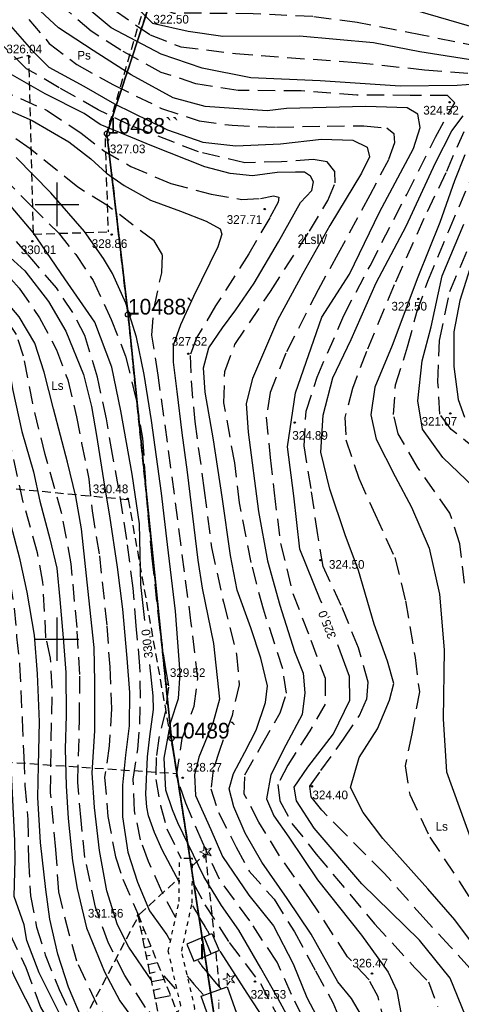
# Model space of a CAD drawing. Extents: x 4615668 to 9249187, y 5334101 to 10688993.
# Tile 54 of 120: x 4667780 to 4667831, y 5336827 to 5336940. Entities that reach past the tile are written whole.
import ezdxf
from ezdxf.enums import TextEntityAlignment as Align

# ---------------------------------------------------------------- set-up
doc = ezdxf.new("R2010")
doc.units = 0
doc.header["$MEASUREMENT"] = 0
for name, pattern in [('DROGA', [1, 0.5, -0.5]), ('GEN7', [13.75, 9.75, -1.5, 1, -1.5]), ('KONTUR', [1.5, 1, -0.5]), ('SKARPA1', [1.5, 1, -0.5]), ('T-DROGA', [2, 1, -1]), ('UZYTEK', [1.5, 1, -0.5]), ('WARSTWICA', [3, 2, -1])]:
    doc.linetypes.add(name, pattern=pattern)
for name, color, linetype in [('1', 7, 'Continuous'), ('10', 7, 'Continuous'), ('13', 7, 'Continuous'), ('14', 7, 'Continuous'), ('18', 7, 'Continuous'), ('2', 7, 'Continuous'), ('47', 7, 'Continuous'), ('50', 7, 'Continuous'), ('51', 7, 'Continuous'), ('52', 7, 'Continuous'), ('59', 7, 'Continuous'), ('60', 7, 'Continuous'), ('62', 7, 'Continuous'), ('7', 4, 'GEN7'), ('8', 7, 'Continuous'), ('9', 7, 'Continuous'), ('SZZPZ_922', 7, 'Continuous')]:
    doc.layers.add(name, color=color, linetype=linetype)
doc.styles.add('txt', font='TXT', dxfattribs={"height": 0.2})

# ---------------------------------------------------------------- blocks, each defined once
blk = doc.blocks.new('*M2221')
at = {"layer": '60', "color": 7, "linetype": 'Continuous'}
for p, q in [((150, 97.5), (150, 102.5)), ((147.5, 100), (152.5, 100)), ((150, 47.5), (150, 52.5)), ((147.5, 50), (152.5, 50))]:
    blk.add_line(p, q, dxfattribs=at)
blk = doc.blocks.new('WYS')
at = {"layer": '52', "color": 67, "linetype": 'Continuous'}
blk.add_circle((0, 0), 0.08, dxfattribs=at)
blk = doc.blocks.new('DI')
at = {"layer": 'SZZPZ_922', "color": 7, "linetype": 'Continuous', "lineweight": 13}
for p, q in [((-0.74, 0), (-0.23, 0.16)), ((-0.23, 0.7), (0.09, 0.27)), ((-0.23, 0.16), (-0.23, 0.7)), ((0.09, 0.27), (0.6, 0.43)), ((0.6, 0.43), (0.28, 0)), ((-0.23, -0.17), (-0.74, 0)), ((-0.23, -0.7), (-0.23, -0.17)), ((0.09, -0.27), (-0.23, -0.7)), ((0.6, -0.43), (0.09, -0.27)), ((0.28, 0), (0.6, -0.43))]:
    blk.add_line(p, q, dxfattribs=at)
blk.add_circle((0, 0), 0.0203, dxfattribs=at)

msp = doc.modelspace()

# ---------------------------------------------------------------- linework, layer by layer
at = {"color": 97, "linetype": 'T-DROGA'}
msp.add_line((4667799.964, 5336843.954), (4667798.464, 5336843.972), dxfattribs=at)
at = {"color": 97, "linetype": 'DROGA'}
for points in [[(4667798.156, 5336826.063), (4667798.607, 5336827.055), (4667797.165, 5336833.277), (4667798.405, 5336838.998), (4667798.464, 5336843.972)], [(4667798.639, 5336825.24), (4667800.237, 5336826.669), (4667798.703, 5336833.289), (4667799.903, 5336838.828), (4667799.964, 5336843.954)]]:
    msp.add_lwpolyline(points, dxfattribs=at)
at = {"layer": '1', "color": 2, "linetype": 'Continuous'}
for points in [[(4667759.974, 5337224.453), (4667766.754, 5337182.493), (4667788.454, 5337163.193), (4667773.606, 5337140.31), (4667767.074, 5337130.243), (4667800.144, 5337066.403), (4667816.224, 5337006.913), (4667790.104, 5336927.313)], [(4667790.104, 5336927.313), (4667792.524, 5336906.513), (4667797.524, 5336857.753), (4667806.094, 5336802.293), (4667852.194, 5336808.373), (4667868.111, 5336757.917)]]:
    msp.add_lwpolyline(points, dxfattribs=at)
at = {"layer": '13', "color": 7, "linetype": 'Continuous'}
msp.add_lwpolyline([(4667801.279, 5336834.936), (4667802.19, 5336835.316), (4667803.005, 5336833.363), (4667802.094, 5336832.983)], dxfattribs=at)
for points in [[(4667799.284, 5336834.103), (4667800.099, 5336832.15), (4667802.094, 5336832.983), (4667801.279, 5336834.936)], [(4667802.015, 5336825.101), (4667800.942, 5336828.104), (4667803.936, 5336829.174), (4667805.009, 5336826.17)]]:
    msp.add_lwpolyline(points, close=True, dxfattribs=at)
at = {"layer": '2', "color": 5, "linetype": 'Continuous'}
for p, q in [((4667816.224, 5337006.913), (4667790.104, 5336927.313)), ((4667790.104, 5336927.313), (4667816.224, 5337006.913)), ((4667797.524, 5336857.753), (4667806.094, 5336802.293)), ((4667806.094, 5336802.293), (4667797.524, 5336857.753))]:
    msp.add_line(p, q, dxfattribs=at)
for points in [[(4667790.104, 5336927.313), (4667792.524, 5336906.513), (4667797.524, 5336857.753)], [(4667797.524, 5336857.753), (4667792.524, 5336906.513), (4667790.104, 5336927.313)]]:
    msp.add_lwpolyline(points, dxfattribs=at)
at = {"layer": '50', "color": 245, "linetype": 'WARSTWICA'}
for points in [[(4667833.088, 5336937.295), (4667826.388, 5336938.639), (4667818.893, 5336940.103), (4667813.82, 5336940.775), (4667806.928, 5336941.111), (4667800.994, 5336941.159), (4667797.801, 5336941.153), (4667795.743, 5336941.969), (4667794.499, 5336943.697), (4667793.542, 5336946.673), (4667792.202, 5336950.657), (4667791.771, 5336955.65), (4667792.869, 5336960.901), (4667795.023, 5336966.613), (4667799.522, 5336973.766), (4667805.399, 5336982.272), (4667808.509, 5336986.256), (4667811.907, 5336989.76), (4667815.928, 5336992.544), (4667820.187, 5336994.849), (4667823.92, 5336996.049), (4667828.18, 5336996.625), (4667832.423, 5336997.476)], [(4667794.907, 5336981.079), (4667790.523, 5336973.263), (4667786.334, 5336964.469), (4667784.922, 5336960.561), (4667784.101, 5336955.464), (4667784.929, 5336951.458), (4667787.657, 5336946.328), (4667790.92, 5336941.541), (4667795.092, 5336938.677), (4667798.599, 5336937.309), (4667804.883, 5336936.527), (4667818.778, 5336935.503), (4667826.669, 5336934.672), (4667832.014, 5336934.24)], [(4667831.887, 5336831.336), (4667829.634, 5336833.824), (4667826.798, 5336836.872), (4667822.026, 5336842.262), (4667817.57, 5336846.732), (4667814.842, 5336849.491), (4667813.627, 5336851.04), (4667813.45, 5336852.259), (4667814.741, 5336854.063), (4667817.347, 5336857.679), (4667819.17, 5336860.396), (4667820.006, 5336862.25), (4667820.158, 5336864.231), (4667819.07, 5336868.182), (4667817.069, 5336873.058), (4667814.997, 5336877.538), (4667814.366, 5336881.181), (4667813.606, 5336886.514), (4667812.799, 5336891.427), (4667813.027, 5336895.389), (4667814.293, 5336899.3), (4667817.378, 5336906.415), (4667820.391, 5336912.129), (4667824.614, 5336920.309), (4667827.931, 5336926.912), (4667829.475, 5336929.709), (4667830.17, 5336930.871), (4667829.32, 5336931.697), (4667825.02, 5336931.723), (4667818.865, 5336931.749), (4667812.478, 5336932.24), (4667805.199, 5336932.282), (4667800.336, 5336933.063), (4667796.36, 5336934.357), (4667791.703, 5336936.916), (4667788.27, 5336939.089), (4667785.327, 5336941.671)], [(4667781.096, 5336940.438), (4667783.46, 5336937.694), (4667786.632, 5336935.26), (4667790.765, 5336932.961), (4667796.365, 5336930.227), (4667800.711, 5336928.783), (4667804.523, 5336928.275), (4667809.615, 5336928.061), (4667815.439, 5336928.195), (4667819.678, 5336928.222), (4667822.317, 5336927.981), (4667823.117, 5336927.339), (4667823.197, 5336926.243), (4667822.504, 5336924.291), (4667820.371, 5336920.253), (4667816.723, 5336913.531), (4667814.403, 5336909.36), (4667810.702, 5336902.081), (4667808.894, 5336897.527), (4667808.441, 5336894.719), (4667808.894, 5336890.067), (4667809.347, 5336886.002), (4667810.093, 5336880.161), (4667811.504, 5336874.434), (4667813.583, 5336869.059), (4667815.209, 5336864.674), (4667815.207, 5336861.696), (4667813.475, 5336858.648), (4667810.915, 5336854.69), (4667809.773, 5336852.459), (4667810.013, 5336850.587), (4667811.399, 5336847.993), (4667814.198, 5336844.463), (4667820.905, 5336836.442), (4667825.544, 5336831.388), (4667827.136, 5336829.765), (4667828.176, 5336826.93)], [(4667822.145, 5336824.733), (4667821.322, 5336828.031), (4667820.282, 5336829.983), (4667817.802, 5336832.657), (4667813.438, 5336839.359), (4667809.983, 5336844.263), (4667807.583, 5336848.14), (4667805.905, 5336851.336), (4667805.985, 5336853.582), (4667807.905, 5336856.952), (4667810.031, 5336860.702), (4667810.778, 5336862.948), (4667810.351, 5336865.756), (4667808.114, 5336872.608), (4667806.701, 5336877.983), (4667805.372, 5336884.844), (4667804.813, 5336889.444), (4667803.563, 5336896.369), (4667803.67, 5336899.952), (4667804.843, 5336903.054), (4667808.916, 5336909.158), (4667813.421, 5336916.111), (4667815.519, 5336919.618), (4667816.372, 5336921.651), (4667816.319, 5336922.961), (4667815.466, 5336924.084), (4667813.84, 5336924.325), (4667810.187, 5336924.057), (4667805.989, 5336923.977), (4667800.656, 5336925.207), (4667792.805, 5336928.251), (4667789.1, 5336930.07), (4667784.604, 5336932.596), (4667780.844, 5336934.789), (4667777.539, 5336937.971)], [(4667777.417, 5336932.564), (4667783.211, 5336929.979), (4667787.13, 5336927.385), (4667789.743, 5336925.353), (4667792.855, 5336923.552), (4667797.44, 5336921.573), (4667802.106, 5336920.37), (4667805.612, 5336919.758), (4667807.772, 5336919.865), (4667809.265, 5336920.159), (4667809.878, 5336920.025), (4667809.825, 5336919.437), (4667808.838, 5336917.619), (4667806.439, 5336913.501), (4667802.606, 5336907.506), (4667800.419, 5336903.816), (4667799.673, 5336901.81), (4667799.781, 5336898.879), (4667800.207, 5336894.199), (4667801.303, 5336886.255), (4667802.129, 5336879.704), (4667803.513, 5336873.418), (4667805.033, 5336867.429), (4667805.326, 5336863.941), (4667804.5, 5336860.412), (4667803.06, 5336856.374), (4667802.314, 5336854.128), (4667802.074, 5336851.956), (4667802.954, 5336849.229), (4667804.98, 5336845.245), (4667806.468, 5336842.473), (4667809.347, 5336839.264), (4667811.686, 5336835.507), (4667814.112, 5336831.015), (4667816.107, 5336827.392), (4667818.133, 5336822.445)], [(4667813.949, 5336823.043), (4667811.341, 5336828.316), (4667809.688, 5336832.033), (4667806.542, 5336836.766), (4667803.059, 5336841.561), (4667801.086, 5336845.813), (4667799.193, 5336850.305), (4667798.104, 5336853.444), (4667798.771, 5336857.749), (4667800.13, 5336861.466), (4667800.557, 5336864.611), (4667799.812, 5336870.987), (4667797.467, 5336888.874), (4667796.003, 5336899.553), (4667795.256, 5336904.152), (4667795.523, 5336907.286), (4667796.403, 5336911.324), (4667796.509, 5336913.383), (4667795.523, 5336914.987), (4667790.091, 5336919.094), (4667786.732, 5336921.153), (4667781.248, 5336925.579), (4667778.076, 5336927.771)], [(4667831.176, 5336927.543), (4667829.123, 5336922.827), (4667826.586, 5336917.547), (4667823.167, 5336909.933), (4667819.988, 5336902.243), (4667818.361, 5336898.019), (4667817.502, 5336894.67), (4667817.622, 5336892.102), (4667819.082, 5336887.674), (4667820.972, 5336883.498), (4667823.244, 5336878.569), (4667824.489, 5336873.577), (4667825.588, 5336867.071), (4667826.067, 5336863.135), (4667825.205, 5336858.286), (4667824.439, 5336854.59), (4667824.966, 5336851.307), (4667827.263, 5336846.411), (4667830.709, 5336841.274), (4667835.532, 5336833.43)], [(4667831.269, 5336875.599), (4667830.742, 5336880.159), (4667829.593, 5336883.664), (4667825.865, 5336888.963), (4667823.616, 5336892.803), (4667823.089, 5336895.011), (4667823.328, 5336898.419), (4667824.716, 5336902.788), (4667825.768, 5336906.791), (4667827.06, 5336910.343), (4667829.453, 5336916.151), (4667832.181, 5336922.488)], [(4667778.081, 5336922.347), (4667781.333, 5336919.058), (4667784.506, 5336915.903), (4667786.499, 5336913.403), (4667788.525, 5336910.408), (4667790.595, 5336905.957), (4667792.248, 5336901.705), (4667793.445, 5336896.773), (4667794.191, 5336892.308), (4667794.803, 5336883.477), (4667795.257, 5336878.477), (4667796.163, 5336870.475), (4667796.829, 5336865.768), (4667797.201, 5336863.67), (4667796.828, 5336860.889), (4667796.081, 5336857.788), (4667795.761, 5336855.568), (4667795.735, 5336853.02), (4667796.268, 5336850.026), (4667797.014, 5336847.352), (4667798.241, 5336844.758), (4667798.634, 5336843.965)], [(4667771.471, 5336917.712), (4667774.43, 5336915.172), (4667776.99, 5336912.845), (4667780.002, 5336909.556), (4667782.348, 5336906.134), (4667784.283, 5336902.466), (4667785.589, 5336898.99), (4667786.602, 5336894.765), (4667787.187, 5336891.702), (4667788.013, 5336887.611), (4667788.386, 5336883.932), (4667789.239, 5336878.744), (4667790.093, 5336870.689), (4667790.413, 5336866.009), (4667790.627, 5336861.16), (4667790.36, 5336856.908), (4667789.827, 5336853.289), (4667790.201, 5336848.797), (4667791.08, 5336844.144), (4667791.933, 5336841.563), (4667793.652, 5336837.573)], [(4667798.037, 5336837.126), (4667798, 5336837.189), (4667796.4, 5336840.157), (4667794.881, 5336843.607), (4667793.976, 5336846.079), (4667793.283, 5336849.421), (4667793.123, 5336853.085), (4667793.657, 5336856.489), (4667793.87, 5336859.404), (4667793.976, 5336862.399), (4667793.897, 5336866.071), (4667793.471, 5336870.723), (4667793.124, 5336875.055), (4667792.378, 5336880.643), (4667791.445, 5336886.606), (4667790.725, 5336890.403), (4667790.034, 5336894.532), (4667788.994, 5336899.318), (4667787.558, 5336904.089), (4667786.172, 5336906.737), (4667784.306, 5336909.571), (4667781.007, 5336913.403), (4667777.674, 5336917.147)], [(4667832.703, 5336890.908), (4667829.749, 5336893.301), (4667828.442, 5336895.068), (4667828.215, 5336898.715), (4667828.386, 5336903.529), (4667829.579, 5336909.171), (4667832.022, 5336914.926)], [(4667796.294, 5336824.853), (4667794.534, 5336826.831), (4667792.162, 5336830.495), (4667790.269, 5336834.212), (4667788.784, 5336838.36), (4667787.557, 5336844.056), (4667787.131, 5336848.334), (4667786.734, 5336852.715), (4667786.947, 5336859.908), (4667786.974, 5336865.096), (4667786.654, 5336870.523), (4667785.987, 5336877.823), (4667784.921, 5336883.572), (4667782.975, 5336890.398), (4667781.562, 5336896.281), (4667780.499, 5336901.713), (4667779.699, 5336904.2), (4667777.753, 5336907.035), (4667775.256, 5336909.754), (4667772.883, 5336912.054)], [(4667792.961, 5336822.006), (4667790.699, 5336824.677), (4667788.94, 5336827.19), (4667786.624, 5336832.124), (4667785.745, 5336835.279), (4667784.546, 5336840.104), (4667784.226, 5336844.971), (4667783.613, 5336851.5), (4667783.693, 5336857.544), (4667783.8, 5336863.545), (4667783.614, 5336866.994), (4667783.081, 5336869.347), (4667782.733, 5336875.72), (4667782.119, 5336879.116), (4667780.468, 5336884.949), (4667778.472, 5336893.793), (4667777.274, 5336898.483), (4667776.634, 5336901.425), (4667776.208, 5336903.35), (4667775.408, 5336904.74), (4667774.528, 5336905.837)], [(4667775.089, 5336891.339), (4667776.236, 5336888.584), (4667776.929, 5336884.547), (4667777.995, 5336880.241), (4667778.955, 5336875.717), (4667779.434, 5336872.722), (4667779.701, 5336869.433), (4667780.048, 5336866.278), (4667780.342, 5336859.966), (4667780.528, 5336855.634), (4667780.662, 5336852.345), (4667780.984, 5336848.431), (4667781.064, 5336843.805), (4667781.304, 5336839.652), (4667781.998, 5336836.042), (4667782.984, 5336832.887), (4667784.581, 5336828.888), (4667786.74, 5336824.315), (4667789.076, 5336821.204), (4667789.29, 5336820.941)], [(4667775.577, 5336873.472), (4667776.364, 5336868.141), (4667776.725, 5336863.37), (4667777.185, 5336858.862), (4667777.283, 5336853.984), (4667777.152, 5336847.304), (4667777.218, 5336843.076), (4667777.71, 5336838.864), (4667778.924, 5336835.277), (4667780.757, 5336831.407), (4667782.463, 5336826.865), (4667784.284, 5336823.694)], [(4667800.082, 5336841.072), (4667801.382, 5336838.601), (4667804.182, 5336834.269), (4667807.775, 5336829.575), (4667809.987, 5336825.377), (4667813.369, 5336818.955), (4667816.968, 5336813.179), (4667820.854, 5336806.881), (4667822.027, 5336804.501), (4667823.006, 5336801.681), (4667824.819, 5336796.6), (4667827.879, 5336789.211), (4667829.532, 5336785.976), (4667832.62, 5336780.745), (4667835.444, 5336775.57)], [(4667803.275, 5336828.915), (4667803.026, 5336829.215), (4667802.529, 5336829.815), (4667801.533, 5336831.015), (4667801.035, 5336831.615), (4667801.018, 5336831.635), (4667800.996, 5336831.662), (4667800.985, 5336831.676), (4667800.974, 5336831.69), (4667800.96, 5336831.708), (4667800.953, 5336831.718), (4667800.931, 5336831.746), (4667800.922, 5336831.758), (4667800.909, 5336831.775), (4667800.903, 5336831.783), (4667800.889, 5336831.802), (4667800.879, 5336831.816), (4667800.865, 5336831.835), (4667800.858, 5336831.845), (4667800.837, 5336831.874), (4667800.828, 5336831.886), (4667800.816, 5336831.903), (4667800.81, 5336831.912), (4667800.797, 5336831.931), (4667800.777, 5336831.961), (4667800.751, 5336832), (4667800.738, 5336832.019), (4667800.726, 5336832.039), (4667800.709, 5336832.065), (4667800.7, 5336832.079), (4667800.675, 5336832.118), (4667800.659, 5336832.145), (4667800.637, 5336832.181), (4667800.626, 5336832.199)], [(4667796.645, 5336830.46), (4667798.253, 5336828.594)]]:
    msp.add_lwpolyline(points, dxfattribs=at)
at = {"layer": '50', "color": 216, "linetype": 'Continuous'}
for points in [[(4667836.046, 5336938.45), (4667829.455, 5336940.364), (4667824.708, 5336941.754), (4667811.751, 5336943.181), (4667805.408, 5336943.392), (4667801.502, 5336943.813), (4667798.361, 5336945.494), (4667796.47, 5336947.98), (4667795.042, 5336951.055), (4667794.666, 5336954.541), (4667794.876, 5336958.291), (4667797.567, 5336964.805), (4667800.507, 5336969.945), (4667804.071, 5336974.396), (4667808.397, 5336980.378), (4667811.499, 5336984.871), (4667814.481, 5336989.168), (4667817.337, 5336991.527), (4667821.663, 5336993.423), (4667825.808, 5336994.793), (4667832.15, 5336995.299)], [(4667803.291, 5336985.931), (4667799.216, 5336979.527), (4667794.596, 5336972.281), (4667791.116, 5336966.503), (4667788.47, 5336959.973), (4667787.966, 5336955.296), (4667788.89, 5336950.62), (4667790.944, 5336945.804), (4667793.464, 5336941.886), (4667795.354, 5336940.032), (4667799.47, 5336939.105), (4667803.438, 5336938.52), (4667812.258, 5336938.563), (4667820.809, 5336937.809), (4667826.143, 5336936.756), (4667833.199, 5336935.66)], [(4667832.483, 5336933.02), (4667830.425, 5336932.851), (4667823.842, 5336932.764), (4667814.644, 5336933.396), (4667806.675, 5336933.721), (4667801.047, 5336934.859), (4667796.354, 5336936.452), (4667790.6, 5336939.485), (4667786.399, 5336943.024), (4667784.985, 5336944.946), (4667782.171, 5336949.665), (4667780.785, 5336952.909), (4667780.449, 5336956.995), (4667781.331, 5336961.309), (4667783.389, 5336967.839), (4667787.295, 5336976.18)], [(4667778.193, 5336940.622), (4667781.427, 5336936.956), (4667783.401, 5336934.976), (4667787.434, 5336932.786), (4667790.98, 5336930.753), (4667797.07, 5336927.762), (4667801.144, 5336926.33), (4667804.924, 5336925.909), (4667810.067, 5336926.153), (4667814.813, 5336926.7), (4667818.425, 5336926.574), (4667820.063, 5336925.774), (4667820.315, 5336924.636), (4667819.391, 5336922.782), (4667815.743, 5336916.735), (4667812.635, 5336911.216), (4667809.737, 5336905.866), (4667806.849, 5336899.152), (4667806.135, 5336896.287), (4667806.345, 5336893.001), (4667807.565, 5336883.849), (4667808.573, 5336878.203), (4667809.997, 5336873.082), (4667811.677, 5336867.773), (4667812.685, 5336865.246), (4667812.895, 5336863.013), (4667812.559, 5336860.527), (4667810.71, 5336856.969), (4667808.988, 5336853.556), (4667808.484, 5336850.818), (4667809.324, 5336848.838), (4667811.046, 5336846.394), (4667814.358, 5336841.499), (4667819.398, 5336835.137), (4667822.466, 5336830.891), (4667823.473, 5336828.734), (4667824.135, 5336825.172)], [(4667819.795, 5336825.226), (4667818.253, 5336827.843), (4667816.696, 5336829.762), (4667813.611, 5336835.26), (4667810.865, 5336839.332), (4667807.933, 5336843.526), (4667805.995, 5336846.851), (4667804.698, 5336849.879), (4667804.162, 5336851.95), (4667804.672, 5336853.74), (4667805.972, 5336856.195), (4667807.27, 5336858.708), (4667808.341, 5336861.879), (4667808.596, 5336863.797), (4667807.806, 5336866.994), (4667806.684, 5336870.488), (4667805.077, 5336874.81), (4667804.316, 5336878.799), (4667803.347, 5336885.55), (4667802.352, 5336892.097), (4667801.412, 5336897.593), (4667801.233, 5336900.381), (4667801.82, 5336902.682), (4667803.4, 5336904.984), (4667804.93, 5336907.056), (4667807.041, 5336910.128), (4667809.871, 5336914.885), (4667812.37, 5336919.386), (4667813.691, 5336920.776), (4667813.894, 5336921.774), (4667813.538, 5336922.439), (4667812.849, 5336922.874), (4667811.804, 5336922.899), (4667809.713, 5336922.848), (4667806.857, 5336922.464), (4667804.293, 5336922.742), (4667801.386, 5336923.51), (4667795.249, 5336925.907), (4667789.308, 5336928.363), (4667787.459, 5336929.634), (4667782.997, 5336931.91), (4667778.152, 5336934.646)], [(4667776.051, 5336931.194), (4667781.489, 5336928.846), (4667785.696, 5336926.391), (4667788.246, 5336924.421), (4667790.057, 5336922.759), (4667792.088, 5336921.343), (4667795.122, 5336919.655), (4667798.577, 5336918.409), (4667801.535, 5336917.233), (4667803.141, 5336916.363), (4667803.345, 5336915.75), (4667802.861, 5336914.292), (4667800.059, 5336908.599), (4667798.58, 5336905.326), (4667797.742, 5336902.934), (4667797.742, 5336901.016), (4667798.15, 5336897.665), (4667798.735, 5336892.922), (4667799.346, 5336888.395), (4667800.545, 5336878.265), (4667801.053, 5336875.055), (4667802.378, 5336868.687), (4667803.043, 5336862.27), (4667802.329, 5336859.61), (4667800.697, 5336855.595), (4667800.187, 5336853.575), (4667800.288, 5336851.208), (4667802.073, 5336847.27), (4667803.394, 5336844.191), (4667806.454, 5336839.741), (4667809.259, 5336836.186), (4667811.546, 5336831.83), (4667813.101, 5336827.968), (4667814.223, 5336825.846)], [(4667832.773, 5336833.422), (4667830.169, 5336836.877), (4667827.028, 5336840.477), (4667821.862, 5336846.249), (4667819.594, 5336849.24), (4667818.124, 5336852.105), (4667819.132, 5336855.559), (4667821.232, 5336858.866), (4667822.618, 5336862.152), (4667823.122, 5336864.09), (4667822.408, 5336866.659), (4667820.856, 5336870.891), (4667819.05, 5336877.084), (4667817.54, 5336881.19), (4667815.776, 5336886.414), (4667814.726, 5336890.669), (4667814.978, 5336894.924), (4667816.111, 5336899.242), (4667818.211, 5336903.624), (4667821.107, 5336910.176), (4667824.551, 5336916.664), (4667827.947, 5336923.962), (4667829.795, 5336927.627), (4667831.097, 5336929.354)], [(4667831.3, 5336924.893), (4667830.124, 5336921.902), (4667828.444, 5336917.099), (4667825.888, 5336910.8), (4667822.948, 5336902.964), (4667820.94, 5336898.148), (4667820.478, 5336894.988), (4667821.108, 5336892.166), (4667823.292, 5336887.869), (4667825.18, 5336884.365), (4667827.196, 5336879.646), (4667828.372, 5336874.338), (4667828.918, 5336867.934), (4667828.794, 5336859.959), (4667829.214, 5336853.934), (4667832.108, 5336845.867)], [(4667814.369, 5336819.377), (4667809.759, 5336827.874), (4667807.821, 5336831.326), (4667805.28, 5336835.69), (4667803.291, 5336838.554), (4667801.256, 5336841.867), (4667798.247, 5336848.056), (4667797.64, 5336849.554), (4667796.875, 5336851.804), (4667796.699, 5336855.495), (4667797.464, 5336859.663), (4667798.356, 5336862.349), (4667798.534, 5336865.249), (4667797.998, 5336872.41), (4667797.055, 5336880.059), (4667796.367, 5336885.967), (4667795.221, 5336894.331), (4667794.38, 5336899.625), (4667793.514, 5336903.904), (4667792.29, 5336907.817), (4667790.734, 5336911.218), (4667789.719, 5336912.938), (4667787.526, 5336916.058), (4667783.651, 5336920.508), (4667779.662, 5336924.556)], [(4667832.347, 5336886.669), (4667828.776, 5336890.081), (4667826.431, 5336893.31), (4667825.885, 5336896.596), (4667826.389, 5336901.188), (4667827.441, 5336905.116), (4667828.701, 5336910.972), (4667831.179, 5336916.913)], [(4667795.18, 5336829.986), (4667792.621, 5336833.756), (4667791.315, 5336836.323), (4667790.091, 5336840.227), (4667789.238, 5336844.879), (4667788.652, 5336849.8), (4667788.385, 5336853.791), (4667788.705, 5336858.631), (4667788.705, 5336864.286), (4667788.625, 5336868.216), (4667788.118, 5336872.869), (4667787.185, 5336881.853), (4667786.518, 5336885.569), (4667785.558, 5336889.527), (4667783.936, 5336895.683), (4667782.87, 5336899.881), (4667781.778, 5336903.212), (4667779.992, 5336906.233), (4667777.652, 5336908.976), (4667775.359, 5336911.329), (4667773.813, 5336913.201), (4667772.4, 5336915.18), (4667771.92, 5336915.715)], [(4667778.113, 5336913.851), (4667780.635, 5336911.543), (4667783.354, 5336908.014), (4667785.38, 5336904.591), (4667787.401, 5336899.633), (4667788.334, 5336895.916), (4667788.894, 5336892.6), (4667789.822, 5336886.766), (4667790.381, 5336883.37), (4667791.287, 5336877.449), (4667791.873, 5336872.636), (4667792.406, 5336866.983), (4667792.699, 5336863.053), (4667792.646, 5336859.216), (4667792.246, 5336855.82), (4667791.873, 5336852.397), (4667791.873, 5336848.754), (4667792.513, 5336844.663), (4667793.606, 5336841.24), (4667794.99, 5336837.938), (4667796.99, 5336835.184), (4667797.342, 5336834.558)], [(4667831.891, 5336911.768), (4667830.715, 5336908.145), (4667830.043, 5336904.522), (4667830.046, 5336900.538), (4667830.55, 5336896.746), (4667831.264, 5336894.724)], [(4667773.544, 5336909.231), (4667776.616, 5336906.01), (4667777.756, 5336904.097), (4667778.69, 5336901.156), (4667779.276, 5336897.76), (4667780.316, 5336893.067), (4667781.649, 5336888.414), (4667782.39, 5336885.034), (4667783.537, 5336880.729), (4667784.336, 5336877.359), (4667784.657, 5336873.735), (4667785.057, 5336869.323), (4667785.376, 5336865.357), (4667785.403, 5336860.411), (4667785.297, 5336856.546), (4667785.404, 5336852.294), (4667785.645, 5336848.561), (4667786.124, 5336843.695), (4667786.682, 5336840.504), (4667787.749, 5336835.959), (4667789.825, 5336830.919), (4667791.585, 5336827.576), (4667793.761, 5336824.585), (4667794.318, 5336823.953)], [(4667792.16, 5336819.75), (4667791.897, 5336820.005), (4667789.394, 5336822.75), (4667787.181, 5336825.638), (4667785.661, 5336829.168), (4667784.438, 5336832.948), (4667783.532, 5336836.959), (4667783.078, 5336840.382), (4667782.441, 5336845.788), (4667782.148, 5336850.949), (4667782.228, 5336854.651), (4667782.335, 5336859.678), (4667782.096, 5336865.193), (4667781.749, 5336869.632), (4667780.896, 5336874.579), (4667780.099, 5336878.302), (4667779.032, 5336882.42), (4667778.072, 5336886.992), (4667776.529, 5336894.487), (4667775.436, 5336899.984), (4667774.823, 5336902.15)], [(4667774.694, 5336865.691), (4667775.179, 5336862.648), (4667775.433, 5336857.431), (4667775.765, 5336852.187), (4667775.433, 5336848.991), (4667775.204, 5336844.362), (4667775.28, 5336840.781), (4667776.323, 5336837.781), (4667778.057, 5336833.357), (4667779.533, 5336830.146), (4667781.93, 5336825.466), (4667782.416, 5336824.506)], [(4667799.338, 5336830.455), (4667799.359, 5336830.424), (4667799.37, 5336830.408), (4667799.386, 5336830.385), (4667799.403, 5336830.362), (4667799.411, 5336830.351), (4667799.427, 5336830.328), (4667799.436, 5336830.317), (4667799.448, 5336830.3), (4667799.465, 5336830.277), (4667799.474, 5336830.266), (4667799.487, 5336830.249), (4667799.506, 5336830.224), (4667799.524, 5336830.202), (4667799.533, 5336830.192), (4667799.546, 5336830.175), (4667799.566, 5336830.151), (4667799.587, 5336830.127), (4667799.597, 5336830.115), (4667800.122, 5336829.509), (4667800.821, 5336828.701), (4667801.17, 5336828.297)]]:
    msp.add_lwpolyline(points, dxfattribs=at)
at = {"layer": '50', "color": 7, "linetype": 'Continuous'}
for points in [[(4667814.833, 5336873.302), (4667814.663, 5336873.734), (4667812.304, 5336879.538), (4667811.622, 5336885.648), (4667810.895, 5336891.302), (4667811.804, 5336897.503), (4667814.849, 5336906.212), (4667818.032, 5336911.137), (4667821.486, 5336918.295), (4667825.381, 5336925.604), (4667826.154, 5336928.02), (4667825.881, 5336929.571), (4667824.654, 5336930.3), (4667819.926, 5336930.437), (4667810.768, 5336930.207), (4667808.541, 5336929.934), (4667801.404, 5336930.435), (4667797.738, 5336931.425), (4667792.874, 5336934.069), (4667788.51, 5336936.896), (4667784.51, 5336939.495), (4667781.928, 5336941.898)], [(4667794.472, 5336871.316), (4667794.015, 5336875.468), (4667793.847, 5336882.45), (4667793.009, 5336888.134), (4667791.704, 5336895.443), (4667790.665, 5336900.454), (4667788.688, 5336905.62), (4667785.268, 5336910.631), (4667781.622, 5336915.961), (4667776.934, 5336921.431), (4667773.312, 5336923.819), (4667769.121, 5336925.265), (4667767.947, 5336925.669)], [(4667841.409, 5336792.896), (4667840.596, 5336794.92), (4667838.142, 5336801.622), (4667836.463, 5336806.245), (4667834.644, 5336809.71), (4667833.053, 5336814.543), (4667832.008, 5336820.562), (4667831.372, 5336825.868), (4667829.599, 5336830.199), (4667826.067, 5336834.552), (4667819.43, 5336841.027), (4667813.942, 5336847.449), (4667811.941, 5336850.596), (4667811.669, 5336852.146), (4667813.214, 5336854.471), (4667816.169, 5336858.301), (4667818.072, 5336862.153), (4667818.027, 5336864.888), (4667816.681, 5336868.52)], [(4667798.435, 5336841.182), (4667796.457, 5336844.955), (4667795.558, 5336846.924), (4667794.903, 5336848.863), (4667794.707, 5336849.856), (4667794.586, 5336851.363), (4667794.753, 5336855.634), (4667795.054, 5336857.97), (4667795.456, 5336861.083), (4667795.423, 5336862.639), (4667795.027, 5336866.271)], [(4667786.334, 5336822.769), (4667784.931, 5336825.492), (4667782.308, 5336830.794), (4667780.863, 5336834.528), (4667780.578, 5336836.338), (4667779.405, 5336839.573), (4667779.539, 5336843.818), (4667779.49, 5336845.983), (4667779.043, 5336855.391), (4667778.559, 5336858.669), (4667777.977, 5336864.24)], [(4667801.921, 5336835.247), (4667801.849, 5336835.366), (4667801.801, 5336835.446), (4667801.737, 5336835.553), (4667801.705, 5336835.606), (4667801.657, 5336835.686), (4667801.593, 5336835.792), (4667801.561, 5336835.846), (4667801.466, 5336836.006), (4667801.402, 5336836.113), (4667801.276, 5336836.326), (4667801.133, 5336836.567), (4667801.038, 5336836.727), (4667800.849, 5336837.049), (4667800.66, 5336837.37), (4667800.408, 5336837.798), (4667800.282, 5336838.012), (4667800.155, 5336838.226), (4667800.092, 5336838.333), (4667799.997, 5336838.494)], [(4667825.332, 5336790.794), (4667823.988, 5336794.45), (4667821.746, 5336800.826), (4667821.313, 5336802.461), (4667820.789, 5336804.658), (4667820.371, 5336805.703), (4667819.305, 5336807.55), (4667817.738, 5336809.916), (4667816.985, 5336811.118), (4667815.355, 5336813.954), (4667813.179, 5336817.737), (4667812.033, 5336819.594), (4667806.332, 5336828.338), (4667803.142, 5336833.293)]]:
    msp.add_lwpolyline(points, dxfattribs=at)
at = {"layer": '51', "color": 3, "linetype": 'SKARPA1'}
for p, q in [((4667796.259, 5336824.937), (4667793.652, 5336837.573)), ((4667793.652, 5336837.573), (4667798.266, 5336826.074))]:
    msp.add_line(p, q, dxfattribs=at)
at = {"layer": '51', "color": 3, "linetype": 'Continuous'}
for p, q in [((4667793.841, 5336836.656), (4667793.924, 5336836.673)), ((4667794.043, 5336835.676), (4667794.385, 5336835.747)), ((4667794.245, 5336834.697), (4667794.504, 5336834.75)), ((4667794.448, 5336833.717), (4667795.142, 5336833.861)), ((4667794.65, 5336832.738), (4667795.085, 5336832.828)), ((4667794.852, 5336831.759), (4667795.898, 5336831.975)), ((4667795.054, 5336830.779), (4667795.665, 5336830.906)), ((4667795.256, 5336829.8), (4667796.655, 5336830.089)), ((4667795.458, 5336828.821), (4667796.246, 5336828.983)), ((4667795.66, 5336827.841), (4667797.412, 5336828.203))]:
    msp.add_line(p, q, dxfattribs=at)
for p in [(4667793.841, 5336836.656), (4667794.043, 5336835.676), (4667794.245, 5336834.697), (4667794.448, 5336833.717), (4667794.65, 5336832.738), (4667794.852, 5336831.759), (4667795.054, 5336830.779), (4667795.256, 5336829.8), (4667795.458, 5336828.821), (4667795.66, 5336827.841)]:
    msp.add_point(p, dxfattribs=at)
at = {"layer": '62', "color": 215, "linetype": 'Continuous'}
for centre in [(4667790.104, 5336927.313), (4667792.524, 5336906.513), (4667797.524, 5336857.753)]:
    msp.add_circle(centre, 0.3, dxfattribs=at)
at = {"layer": '7', "color": 245, "linetype": 'KONTUR'}
for p, q in [((4667816.224, 5337006.913), (4667790.104, 5336927.313)), ((4667790.104, 5336927.313), (4667816.224, 5337006.913)), ((4667797.524, 5336857.753), (4667806.094, 5336802.293)), ((4667806.094, 5336802.293), (4667797.524, 5336857.753))]:
    msp.add_line(p, q, dxfattribs=at)
for points in [[(4667790.104, 5336927.313), (4667792.524, 5336906.513), (4667797.524, 5336857.753)], [(4667797.524, 5336857.753), (4667792.524, 5336906.513), (4667790.104, 5336927.313)]]:
    msp.add_lwpolyline(points, dxfattribs=at)
at = {"layer": '9', "color": 3, "linetype": 'UZYTEK'}
for p, q in [((4667773.721, 5336855.367), (4667798.147, 5336853.719)), ((4667802.62, 5336833.129), (4667803.065, 5336828.863))]:
    msp.add_line(p, q, dxfattribs=at)
for points in [[(4667790.105, 5337070.634), (4667793.387, 5337074.349), (4667796.501, 5337070.119), (4667799.46, 5337062.698), (4667802.345, 5337050.013), (4667810.093, 5337020.715), (4667814.596, 5337004.729), (4667806.775, 5336980.487), (4667795.72, 5336946.555), (4667789.878, 5336926.753), (4667790.237, 5336916.015)], [(4667766.425, 5336932.312), (4667781.079, 5336936.327), (4667781.59, 5336915.768), (4667790.237, 5336916.015)], [(4667775.159, 5336886.885), (4667792.55, 5336885.24), (4667798.147, 5336853.719)], [(4667800.008, 5336843.189), (4667801.435, 5336844.501), (4667802.437, 5336834.886)], [(4667785.355, 5336823.259), (4667787.483, 5336825.419), (4667793.825, 5336837.504), (4667798.411, 5336841.721)]]:
    msp.add_lwpolyline(points, dxfattribs=at)

# ---------------------------------------------------------------- block references
at = {"layer": '47', "color": 3, "linetype": 'Continuous'}
for p in [(4667801.498, 5336844.702), (4667804.176, 5336830.072)]:
    msp.add_blockref('DI', p, dxfattribs=at)
at = {"layer": '52', "color": 67, "linetype": 'Continuous'}
for p in [(4667781.146, 5336936.17), (4667829.553, 5336930.926), (4667790.226, 5336926.619), (4667808.264, 5336918.633), (4667790.655, 5336915.706), (4667781.524, 5336914.938), (4667825.959, 5336908.31), (4667799.463, 5336902.006), (4667811.723, 5336894.091), (4667829.636, 5336895.142), (4667792.487, 5336885.327), (4667814.676, 5336878.262), (4667796.923, 5336863.979), (4667798.826, 5336853.236), (4667813.693, 5336852.246), (4667793.684, 5336837.363), (4667820.615, 5336830.714), (4667807.143, 5336829.8)]:
    msp.add_blockref('WYS', p, dxfattribs=at)
at = {"layer": '60', "color": 7, "linetype": 'Continuous'}
msp.add_blockref('*M2221', (4667634.354, 5336819.183), dxfattribs=at)

# ---------------------------------------------------------------- texts
at = {"layer": '10', "color": 125, "linetype": 'Continuous', "style": 'txt'}
for s, p in [('Ps', (4667787.464, 5336936.327)), ('Ls', (4667784.399, 5336898.339)), ('Ls', (4667828.649, 5336847.639))]:
    msp.add_text(s, height=1, dxfattribs=at).set_placement(p, align=Align.MIDDLE)
at = {"layer": '14', "color": 7, "linetype": 'Continuous', "style": 'txt', "width": 0.913043}
msp.add_text('i', height=2.3, dxfattribs=at).set_placement((4667801.038, 5336833.573), align=Align.MIDDLE)
at = {"layer": '14', "color": 7, "linetype": 'Continuous', "style": 'txt'}
msp.add_text('i', height=1, dxfattribs=at).set_placement((4667802.987, 5336827.174), align=Align.MIDDLE)
at = {"layer": '18', "color": 7, "linetype": 'Continuous', "style": 'txt', "width": 0.913043}
msp.add_text('%%156cie%%191ka', height=2.3, rotation=350.43964, dxfattribs=at).set_placement((4667772.477, 5336825.946), align=Align.CENTER)
at = {"layer": '50', "color": 6, "linetype": 'Continuous', "style": 'txt'}
for s, rotation, p in [('325,0', 111.1387, (4667815.53, 5336870.868)), ('330,0', 96.27806, (4667794.814, 5336868.659))]:
    msp.add_text(s, height=1, rotation=rotation, dxfattribs=at).set_placement(p, align=Align.MIDDLE)
at = {"layer": '52', "color": 67, "linetype": 'Continuous', "style": 'txt'}
for s, p in [('322.50', (4667795.44, 5336939.977)), ('326.04', (4667778.528, 5336936.555)), ('324.52', (4667826.523, 5336929.512)), ('327.03', (4667790.437, 5336925.064)), ('327.71', (4667803.895, 5336916.937)), ('328.86', (4667788.356, 5336914.169)), ('330.01', (4667780.183, 5336913.464)), ('322.50', (4667822.859, 5336906.967)), ('327.52', (4667797.56, 5336902.925)), ('321.07', (4667826.325, 5336893.728)), ('324.89', (4667811.442, 5336892.112)), ('330.48', (4667788.471, 5336885.963)), ('324.50', (4667815.662, 5336877.273)), ('329.52', (4667797.346, 5336864.827)), ('328.27', (4667799.248, 5336853.943)), ('324.40', (4667813.764, 5336850.762)), ('331.56', (4667787.906, 5336837.151)), ('326.47', (4667818.36, 5336831.42)), ('329.53', (4667806.649, 5336827.822))]:
    msp.add_text(s, height=1, dxfattribs=at).set_placement(p)
at = {"layer": '59', "color": 7, "linetype": 'Continuous', "style": 'txt'}
for s, p in [('10488``', (4667790.104, 5336927.313)), ('10488`', (4667792.524, 5336906.513)), ('10489`', (4667797.524, 5336857.753))]:
    msp.add_text(s, height=1.8, dxfattribs=at).set_placement(p)
at = {"layer": '8', "color": 59, "linetype": 'Continuous', "style": 'txt', "width": 0.909091}
msp.add_text('2LsIV', height=1.1, dxfattribs=at).set_placement((4667812.055, 5336914.619))

doc.saveas('drawing.dxf')
